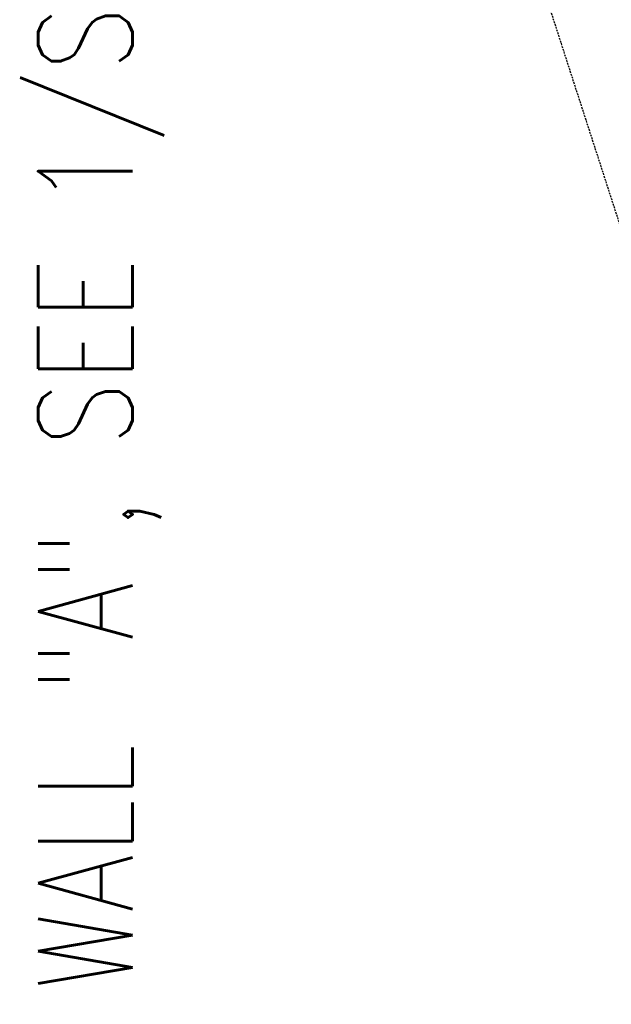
# Model space of a CAD drawing. Header units: millimetres. Extents: x -8117 to 700512, y -5118 to 30771.
# Tile 35 of 44: x 2451 to 4360, y 21768 to 24947. Entities that reach past the tile are written whole.
import ezdxf

# ---------------------------------------------------------------- set-up
doc = ezdxf.new("R2010")
doc.units = ezdxf.units.MM
doc.linetypes.add('HIDDEN', pattern=[0.375, 0.25, -0.125])
for name, color, linetype in [('S-ANNO-DIMS', 2, 'Continuous'), ('S-FNDN-FTNG', 2, 'HIDDEN'), ('S-FNDN-TEXT', 3, 'Continuous')]:
    doc.layers.add(name, color=color, linetype=linetype)
doc.styles.add('BASE48', font='romans.shx', dxfattribs={"width": 0.8})
doc.styles.get("Standard").update_dxf_attribs({"font": 'romans.shx', "width": 0.8, "height": 3})
doc.dimstyles.new('Annotative', dxfattribs={"dimscale": 0, "dimtxt": 2.5, "dimasz": 2.5, "dimexe": 1.25, "dimexo": 0.625, "dimtad": 1, "dimdec": 0, "dimzin": 9, "dimdsep": 32, "dimtxsty": 'Standard', "dimcen": 2.5, "dimadec": 0, "dimazin": 0, "dimtfac": 1, "dimtdec": 0, "dimtmove": 1, "dimatfit": 3, "dimfxl": 1, "dimarcsym": 0})

# ---------------------------------------------------------------- blocks, each defined once
blk = doc.blocks.new('*D65')
at = {"layer": 'Defpoints', "color": 0, "transparency": 16777216}
for p in [(6833.9, 30364), (589.9, 28492.3), (6833.9, 16719.3)]:
    blk.add_point(p, dxfattribs=at)
at = {"layer": 'S-ANNO-DIMS', "color": 0, "lineweight": -2, "transparency": 16777216}
for p, q in [((589.9, 28554.8), (589.9, 30489)), ((6833.9, 16781.8), (6833.9, 30489)), ((839.9, 30364), (6583.9, 30364))]:
    blk.add_line(p, q, dxfattribs=at)
at = {"layer": 'S-ANNO-DIMS', "color": 0, "transparency": 16777216}
for points in [[(839.9, 30405.7), (839.9, 30322.4), (589.9, 30364)], [(6583.9, 30405.7), (6583.9, 30322.4), (6833.9, 30364)]]:
    blk.add_solid(points, dxfattribs=at)
at = {"layer": 'S-ANNO-DIMS', "color": 0, "transparency": 16777216, "insert": (3711.9, 30576.5), "char_height": 300, "attachment_point": 5}
blk.add_mtext('6244', dxfattribs=at)

msp = doc.modelspace()

# ---------------------------------------------------------------- linework, layer by layer
at = {"layer": 'S-FNDN-FTNG', "ltscale": 25}
msp.add_line((3026.9, 28492.3), (6833.9, 16719.3), dxfattribs=at)

# ---------------------------------------------------------------- texts
at = {"layer": 'S-FNDN-TEXT', "linetype": 'Continuous', "insert": (2510.2, 20026.7), "char_height": 304.8, "width": 11328.113, "attachment_point": 1, "rotation": 90, "style": 'BASE48'}
msp.add_mtext('RETAINING WALL "A", SEE 1/S-303', dxfattribs=at)

# ---------------------------------------------------------------- dimensions: what is measured, and where the dimension line sits
at = {"layer": 'S-ANNO-DIMS'}
dim = msp.add_linear_dim(base=(6833.9, 30364), p1=(589.9, 28492.3), p2=(6833.9, 16719.3), dimstyle='Annotative', dxfattribs=at)
dim.commit()
dim.dimension.update_dxf_attribs({"geometry": '*D65', "text_midpoint": (3711.9, 30576.5)})

doc.saveas('drawing.dxf')
